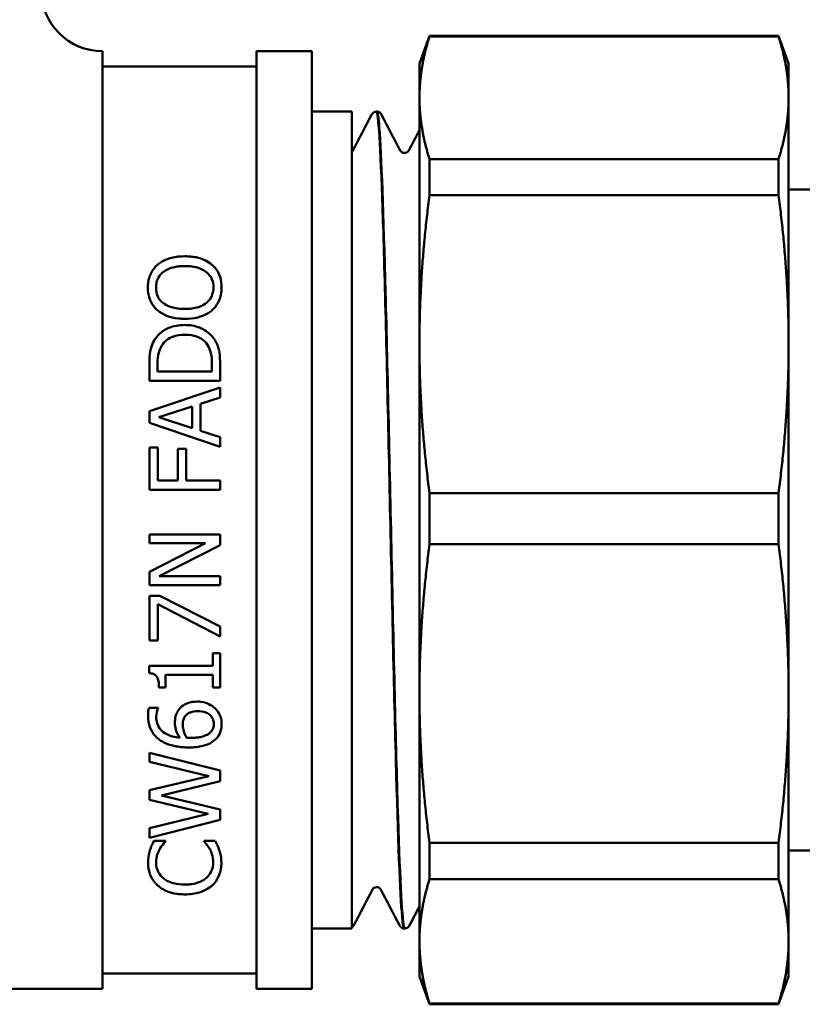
# Model space of a CAD drawing. Header units: millimetres. Extents: x 50 to 190, y 97 to 241.
# Tile 10 of 16: x 83 to 108, y 187 to 219. Entities that reach past the tile are written whole.
import ezdxf

# ---------------------------------------------------------------- set-up
doc = ezdxf.new("R2010")
doc.units = ezdxf.units.MM
doc.layers.add('Видимый контур (ГОСТ)', color=7, linetype='Continuous', lineweight=50)

msp = doc.modelspace()

# ---------------------------------------------------------------- linework, layer by layer
at = {"layer": 'Видимый контур (ГОСТ)'}
for p, q in [((95.831, 217.237), (96.158, 218.137)), ((96.158, 218.117), (96.158, 218.137)), ((107.503, 218.137), (96.158, 218.137)), ((107.503, 218.117), (96.158, 218.117)), ((107.503, 218.137), (107.503, 218.117)), ((107.831, 217.237), (107.503, 218.137)), ((85.531, 217.637), (85.531, 187.137)), ((90.531, 187.137), (90.531, 217.637)), ((90.531, 217.637), (92.331, 217.637)), ((92.331, 187.137), (92.331, 217.637)), ((90.531, 217.137), (85.531, 217.137)), ((95.831, 217.237), (95.831, 216.123)), ((107.831, 216.123), (107.831, 217.237)), ((95.831, 216.123), (95.831, 208.109)), ((107.831, 208.109), (107.831, 216.123)), ((93.631, 215.671), (92.331, 215.671)), ((93.631, 189.103), (93.631, 215.671)), ((94.428, 215.671), (94.445, 215.671)), ((96.158, 212.952), (96.158, 214.129)), ((107.503, 214.129), (96.158, 214.129)), ((107.503, 214.129), (107.503, 212.952)), ((112.331, 213.137), (107.831, 213.137)), ((107.503, 212.952), (96.158, 212.952)), ((95.831, 208.109), (95.831, 196.744)), ((107.831, 196.744), (107.831, 208.109)), ((87.051, 206.918), (87.051, 207.442)), ((87.315, 207.457), (87.315, 207.224)), ((89.086, 207.224), (87.315, 207.224)), ((89.086, 207.224), (89.086, 207.457)), ((89.351, 207.448), (89.351, 206.918)), ((87.051, 206.918), (89.351, 206.918)), ((87.051, 205.925), (89.351, 206.7)), ((89.351, 206.7), (89.351, 206.378)), ((89.351, 206.378), (88.708, 206.169)), ((87.051, 205.548), (87.051, 205.925)), ((88.447, 206.085), (87.364, 205.729)), ((88.447, 205.375), (88.447, 206.085)), ((88.708, 206.169), (88.708, 205.291)), ((87.364, 205.729), (88.447, 205.375)), ((89.351, 204.773), (87.051, 205.548)), ((88.708, 205.291), (89.351, 205.083)), ((89.351, 205.083), (89.351, 204.773)), ((87.323, 204.747), (87.051, 204.747)), ((87.051, 203.371), (87.051, 204.747)), ((87.323, 204.747), (87.323, 203.677)), ((88.244, 204.702), (87.972, 204.702)), ((87.972, 203.677), (87.972, 204.702)), ((88.244, 204.702), (88.244, 203.677)), ((87.972, 203.677), (87.323, 203.677)), ((89.351, 203.677), (88.244, 203.677)), ((89.351, 203.677), (89.351, 203.371)), ((87.051, 203.371), (89.351, 203.371)), ((96.158, 201.598), (96.158, 203.267)), ((107.503, 203.267), (96.158, 203.267)), ((107.503, 203.267), (107.503, 201.598)), ((89.351, 201.918), (87.051, 201.918)), ((87.051, 201.633), (87.051, 201.918)), ((89.351, 201.918), (89.351, 201.575)), ((87.051, 201.633), (88.872, 201.633)), ((87.051, 200.706), (88.872, 201.633)), ((89.351, 201.575), (87.368, 200.557)), ((107.503, 201.598), (96.158, 201.598)), ((87.051, 200.272), (87.051, 200.706)), ((89.351, 200.557), (87.368, 200.557)), ((89.351, 200.557), (89.351, 200.272)), ((87.051, 200.272), (89.351, 200.272)), ((87.396, 199.925), (87.051, 199.925)), ((87.051, 198.466), (87.051, 199.925)), ((87.396, 199.925), (89.351, 198.93)), ((87.321, 199.653), (87.321, 198.466)), ((89.351, 198.602), (87.321, 199.653)), ((89.351, 198.93), (89.351, 198.602)), ((87.051, 198.466), (87.321, 198.466)), ((89.351, 198.058), (89.116, 198.058)), ((89.116, 197.649), (89.116, 198.058)), ((89.351, 198.058), (89.351, 196.936)), ((89.116, 197.649), (87.043, 197.649)), ((87.043, 197.411), (87.043, 197.649)), ((87.575, 197.353), (89.116, 197.353)), ((87.575, 197.353), (87.575, 196.936)), ((89.116, 196.936), (89.116, 197.353)), ((87.364, 196.936), (87.575, 196.936)), ((89.116, 196.936), (89.351, 196.936)), ((95.831, 196.744), (95.831, 188.684)), ((107.831, 188.684), (107.831, 196.744)), ((87.336, 196.283), (87.04, 196.283)), ((87.336, 196.283), (87.336, 196.27)), ((87.051, 194.52), (87.051, 194.82)), ((87.051, 194.82), (89.351, 194.242)), ((88.98, 194.06), (87.051, 194.52)), ((89.351, 194.242), (89.351, 193.899)), ((87.051, 193.597), (88.98, 194.06)), ((89.351, 193.899), (87.442, 193.432)), ((87.051, 193.286), (87.051, 193.597)), ((87.442, 193.432), (89.351, 192.977)), ((88.958, 192.828), (87.051, 193.286)), ((87.051, 192.365), (88.958, 192.828)), ((89.351, 192.977), (89.351, 192.638)), ((89.351, 192.638), (87.051, 192.05)), ((87.051, 192.05), (87.051, 192.365)), ((87.573, 191.957), (87.204, 191.957)), ((87.573, 191.957), (87.573, 191.933)), ((89.194, 191.957), (88.829, 191.957)), ((88.829, 191.935), (88.829, 191.957)), ((96.158, 190.706), (96.158, 191.89)), ((107.503, 191.89), (96.158, 191.89)), ((107.503, 191.89), (107.503, 190.706)), ((112.331, 191.637), (107.831, 191.637)), ((107.503, 190.706), (96.158, 190.706)), ((93.631, 189.103), (92.331, 189.103)), ((95.336, 189.103), (95.353, 189.103)), ((95.831, 188.684), (95.831, 187.537)), ((107.831, 187.537), (107.831, 188.684)), ((90.531, 187.637), (85.531, 187.637)), ((95.831, 187.537), (96.158, 186.637)), ((107.831, 187.537), (107.503, 186.637)), ((85.531, 187.137), (81.031, 187.137)), ((90.531, 187.137), (92.331, 187.137)), ((96.158, 186.637), (96.158, 186.662)), ((107.503, 186.662), (96.158, 186.662)), ((107.503, 186.637), (96.158, 186.637)), ((107.503, 186.662), (107.503, 186.637))]:
    msp.add_line(p, q, dxfattribs=at)
msp.add_arc((85.531, 219.637), 2, 180, 270, dxfattribs=at)
for points, weights in [([(96.158, 218.117), (95.831, 217.091), (95.831, 216.123)], [1.00068343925, 1.01538523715, 1]), ([(107.831, 216.123), (107.831, 217.091), (107.503, 218.117)], [1, 1.01536642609, 1.0006463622]), ([(95.831, 216.123), (95.831, 215.155), (96.158, 214.129)], [1, 1.01538523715, 1.00068343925]), ([(107.503, 214.129), (107.831, 215.155), (107.831, 216.123)], [1.0006463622, 1.01536642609, 1]), ([(96.158, 212.952), (95.831, 210.46), (95.831, 208.109)], [1.00068343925, 1.01538523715, 1]), ([(107.831, 208.109), (107.831, 210.46), (107.503, 212.952)], [1, 1.01536642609, 1.0006463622]), ([(95.831, 208.109), (95.831, 205.759), (96.158, 203.267)], [1, 1.01538523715, 1.00068343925]), ([(107.503, 203.267), (107.831, 205.759), (107.831, 208.109)], [1.0006463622, 1.01536642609, 1]), ([(96.158, 201.598), (95.831, 199.1), (95.831, 196.744)], [1.00068343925, 1.01538523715, 1]), ([(107.831, 196.744), (107.831, 199.1), (107.503, 201.598)], [1, 1.01536642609, 1.0006463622]), ([(95.831, 196.744), (95.831, 194.388), (96.158, 191.89)], [1, 1.01538523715, 1.00068343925]), ([(107.503, 191.89), (107.831, 194.388), (107.831, 196.744)], [1.0006463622, 1.01536642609, 1]), ([(96.158, 190.706), (95.831, 189.665), (95.831, 188.684)], [1.00068343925, 1.01538523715, 1]), ([(107.831, 188.684), (107.831, 189.665), (107.503, 190.706)], [1, 1.01536642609, 1.0006463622]), ([(95.831, 188.684), (95.831, 187.703), (96.158, 186.662)], [1, 1.01538523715, 1.00068343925]), ([(107.503, 186.662), (107.831, 187.703), (107.831, 188.684)], [1.0006463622, 1.01536642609, 1])]:
    msp.add_rational_spline(points, weights, degree=2, dxfattribs=at)
for points in [[(93.666, 214.405), (93.868, 214.793), (94.07, 215.18), (94.272, 215.568)], [(94.601, 215.568), (94.803, 215.18), (95.005, 214.793), (95.207, 214.405)], [(95.483, 214.405), (95.599, 214.628), (95.715, 214.851), (95.831, 215.073)], [(94.299, 190.369), (94.097, 189.982), (93.895, 189.594), (93.693, 189.206)], [(95.18, 189.206), (94.978, 189.594), (94.777, 189.982), (94.575, 190.369)], [(95.831, 189.824), (95.724, 189.618), (95.616, 189.412), (95.509, 189.206)], [(93.693, 189.206), (93.683, 189.188), (93.67, 189.162), (93.631, 189.135)]]:
    msp.add_open_spline(points, degree=3, dxfattribs=at)
for points, knots in [([(94.272, 215.568), (94.28, 215.582), (94.29, 215.599), (94.322, 215.631), (94.337, 215.643), (94.376, 215.662), (94.402, 215.67), (94.428, 215.671)], [0, 0, 0, 0, 0.02815705, 0.02815705, 0.0428066, 0.0428066, 0.05797866, 0.05797866, 0.05797866, 0.05797866]), ([(94.428, 215.67), (94.436, 215.671), (94.445, 215.655), (94.453, 215.622), (94.521, 215.353), (94.589, 213.946), (94.657, 211.726), (94.725, 209.507), (94.793, 206.495), (94.86, 203.385), (94.928, 200.276), (94.996, 197.095), (95.064, 194.574), (95.132, 192.055), (95.199, 190.216), (95.267, 189.479), (95.29, 189.23), (95.313, 189.108), (95.336, 189.11)], [-28.403319, -28.403319, -28.403319, -28.403319, -28.316126, -28.316126, -28.316126, -27.611153, -27.611153, -27.611153, -26.906715, -26.906715, -26.906715, -26.202792, -26.202792, -26.202792, -25.499366, -25.499366, -25.499366, -25.260758, -25.260758, -25.260758, -25.260758]), ([(94.445, 215.671), (94.482, 215.669), (94.516, 215.655), (94.559, 215.625), (94.573, 215.61), (94.591, 215.586), (94.596, 215.577), (94.601, 215.568)], [0, 0, 0, 0, 0.0210136, 0.0210136, 0.04048523, 0.04048523, 0.05794943, 0.05794943, 0.05794943, 0.05794943]), ([(95.353, 189.104), (95.348, 189.103), (95.343, 189.11), (95.337, 189.123), (95.27, 189.294), (95.203, 190.587), (95.135, 192.706), (95.067, 194.84), (95, 197.798), (94.932, 200.896), (94.864, 203.985), (94.796, 207.19), (94.729, 209.774), (94.661, 212.352), (94.594, 214.292), (94.526, 215.151), (94.499, 215.496), (94.472, 215.665), (94.445, 215.664)], [18.976603, 18.976603, 18.976603, 18.976603, 19.032849, 19.032849, 19.032849, 19.731814, 19.731814, 19.731814, 20.435854, 20.435854, 20.435854, 21.137999, 21.137999, 21.137999, 21.838534, 21.838534, 21.838534, 22.119165, 22.119165, 22.119165, 22.119165]), ([(93.631, 214.362), (93.652, 214.379), (93.659, 214.393), (93.665, 214.402), (93.666, 214.404), (93.666, 214.405)], [0, 0, 0, 0, 0.02619411, 0.02619411, 0.03234298, 0.03234298, 0.03234298, 0.03234298]), ([(95.207, 214.405), (95.21, 214.399), (95.216, 214.387), (95.243, 214.361), (95.257, 214.35), (95.295, 214.332), (95.32, 214.326), (95.345, 214.326)], [0, 0, 0, 0, 0.02825324, 0.02825324, 0.04307021, 0.04307021, 0.05843893, 0.05843893, 0.05843893, 0.05843893]), ([(95.345, 214.326), (95.381, 214.326), (95.415, 214.34), (95.454, 214.366), (95.465, 214.379), (95.477, 214.395), (95.481, 214.401), (95.483, 214.405)], [0, 0, 0, 0, 0.02183611, 0.02183611, 0.04081907, 0.04081907, 0.05841372, 0.05841372, 0.05841372, 0.05841372]), ([(88.201, 210.967), (88.056, 210.967), (87.91, 210.953), (87.65, 210.887), (87.533, 210.839), (87.389, 210.75), (87.35, 210.722), (87.314, 210.691)], [-0.0973523, -0.0973523, -0.0973523, -0.0973523, -0.05362845, -0.05362845, -0.01553077, -0.01553077, 0, 0, 0, 0]), ([(89.086, 210.691), (89.024, 210.745), (88.955, 210.791), (88.781, 210.876), (88.676, 210.91), (88.509, 210.944), (88.45, 210.952), (88.359, 210.961), (88.328, 210.963), (88.265, 210.966), (88.233, 210.967), (88.201, 210.967)], [-0.0973674, -0.0973674, -0.0973674, -0.0973674, -0.07054254, -0.07054254, -0.03696491, -0.03696491, -0.01897787, -0.01897787, -0.00958281, -0.00958281, 0, 0, 0, 0]), ([(87.314, 210.691), (87.231, 210.617), (87.166, 210.533), (87.051, 210.315), (87.025, 210.201), (87.006, 210.06), (87.002, 210.005), (87.002, 209.949)], [-0.07203775, -0.07203775, -0.07203775, -0.07203775, -0.04928554, -0.04928554, -0.01918364, -0.01918364, 0, 0, 0, 0]), ([(87.267, 209.951), (87.267, 210.009), (87.273, 210.067), (87.299, 210.176), (87.318, 210.227), (87.384, 210.346), (87.437, 210.408), (87.506, 210.46)], [-0.06619025, -0.06619025, -0.06619025, -0.06619025, -0.04615472, -0.04615472, -0.02752891, -0.02752891, 0, 0, 0, 0]), ([(87.506, 210.46), (87.551, 210.495), (87.602, 210.525), (87.715, 210.575), (87.796, 210.603), (87.949, 210.632), (87.997, 210.638), (88.071, 210.644), (88.096, 210.645), (88.148, 210.647), (88.174, 210.648), (88.201, 210.648)], [-0.09356812, -0.09356812, -0.09356812, -0.09356812, -0.06273799, -0.06273799, -0.03006129, -0.03006129, -0.01558203, -0.01558203, -0.00789413, -0.00789413, 0, 0, 0, 0]), ([(88.201, 210.648), (88.359, 210.648), (88.522, 210.631), (88.784, 210.539), (88.862, 210.487), (88.985, 210.382), (89.038, 210.315), (89.117, 210.148), (89.135, 210.05), (89.135, 209.951)], [-0.1163934, -0.1163934, -0.1163934, -0.1163934, -0.0866956, -0.0866956, -0.0631786, -0.0631786, -0.0342747, -0.0342747, 0, 0, 0, 0]), ([(89.399, 209.949), (89.399, 210.067), (89.384, 210.183), (89.313, 210.4), (89.262, 210.496), (89.158, 210.623), (89.124, 210.658), (89.086, 210.691)], [-0.09558198, -0.09558198, -0.09558198, -0.09558198, -0.054788, -0.054788, -0.01629438, -0.01629438, 0, 0, 0, 0]), ([(87.002, 209.949), (87.002, 209.833), (87.017, 209.716), (87.08, 209.525), (87.125, 209.422), (87.24, 209.279), (87.275, 209.243), (87.314, 209.209)], [-0.1217478, -0.1217478, -0.1217478, -0.1217478, -0.0592144, -0.0592144, -0.0161211, -0.0161211, 0, 0, 0, 0]), ([(87.506, 209.44), (87.466, 209.471), (87.43, 209.505), (87.361, 209.588), (87.339, 209.63), (87.282, 209.752), (87.267, 209.853), (87.267, 209.951)], [-0.05418293, -0.05418293, -0.05418293, -0.05418293, -0.04500933, -0.04500933, -0.03390166, -0.03390166, 0, 0, 0, 0]), ([(89.135, 209.951), (89.135, 209.897), (89.129, 209.843), (89.107, 209.742), (89.09, 209.694), (89.029, 209.574), (88.975, 209.509), (88.858, 209.412), (88.778, 209.357), (88.51, 209.268), (88.352, 209.252), (88.201, 209.252)], [-0.210254, -0.210254, -0.210254, -0.210254, -0.1738743, -0.1738743, -0.140291, -0.140291, -0.0857783, -0.0857783, -0.045443, -0.045443, 0, 0, 0, 0]), ([(89.086, 209.207), (89.171, 209.282), (89.238, 209.367), (89.342, 209.565), (89.374, 209.674), (89.396, 209.839), (89.399, 209.894), (89.399, 209.949)], [-0.09316951, -0.09316951, -0.09316951, -0.09316951, -0.05726117, -0.05726117, -0.01888104, -0.01888104, 0, 0, 0, 0]), ([(88.201, 209.252), (87.977, 209.252), (87.829, 209.288), (87.649, 209.35), (87.572, 209.389), (87.506, 209.44)], [-0.05790377, -0.05790377, -0.05790377, -0.05790377, -0.02645506, -0.02645506, 0, 0, 0, 0]), ([(87.314, 209.209), (87.401, 209.136), (87.501, 209.078), (87.733, 208.986), (87.858, 208.957), (88.06, 208.936), (88.131, 208.933), (88.201, 208.933)], [-0.09716041, -0.09716041, -0.09716041, -0.09716041, -0.0611408, -0.0611408, -0.02100378, -0.02100378, 0, 0, 0, 0]), ([(88.201, 208.933), (88.342, 208.933), (88.485, 208.947), (88.728, 209.006), (88.848, 209.048), (89.005, 209.143), (89.047, 209.174), (89.086, 209.207)], [-0.109518, -0.109518, -0.109518, -0.109518, -0.0569454, -0.0569454, -0.0161988, -0.0161988, 0, 0, 0, 0]), ([(88.203, 208.732), (88.111, 208.732), (88.018, 208.725), (87.845, 208.694), (87.765, 208.671), (87.594, 208.6), (87.474, 208.534), (87.314, 208.375), (87.271, 208.322), (87.233, 208.266)], [-0.1541764, -0.1541764, -0.1541764, -0.1541764, -0.1105784, -0.1105784, -0.0706618, -0.0706618, -0.0215127, -0.0215127, 0, 0, 0, 0]), ([(89.166, 208.262), (89.127, 208.322), (89.08, 208.377), (88.973, 208.478), (88.913, 208.523), (88.759, 208.615), (88.625, 208.681), (88.358, 208.726), (88.281, 208.732), (88.203, 208.732)], [-0.1644335, -0.1644335, -0.1644335, -0.1644335, -0.123226, -0.123226, -0.0812857, -0.0812857, -0.0233998, -0.0233998, 0, 0, 0, 0]), ([(87.233, 208.266), (87.184, 208.191), (87.147, 208.107), (87.09, 207.93), (87.069, 207.829), (87.053, 207.6), (87.051, 207.52), (87.051, 207.442)], [-0.1181718, -0.1181718, -0.1181718, -0.1181718, -0.0733179, -0.0733179, -0.0248645, -0.0248645, 0, 0, 0, 0]), ([(87.453, 208.065), (87.493, 208.13), (87.543, 208.188), (87.664, 208.286), (87.733, 208.323), (87.931, 208.397), (88.066, 208.413), (88.199, 208.413)], [-0.08815226, -0.08815226, -0.08815226, -0.08815226, -0.0640323, -0.0640323, -0.03988277, -0.03988277, 0, 0, 0, 0]), ([(88.199, 208.413), (88.297, 208.413), (88.398, 208.405), (88.566, 208.367), (88.656, 208.337), (88.821, 208.229), (88.883, 208.166), (88.933, 208.093)], [-0.1038943, -0.1038943, -0.1038943, -0.1038943, -0.0607075, -0.0607075, -0.0281768, -0.0281768, 0, 0, 0, 0]), ([(89.351, 207.448), (89.351, 207.574), (89.345, 207.71), (89.314, 207.92), (89.292, 208.014), (89.219, 208.172), (89.194, 208.218), (89.166, 208.262)], [-0.1116627, -0.1116627, -0.1116627, -0.1116627, -0.0557353, -0.0557353, -0.0165965, -0.0165965, 0, 0, 0, 0]), ([(87.315, 207.457), (87.315, 207.643), (87.335, 207.749), (87.37, 207.895), (87.405, 207.982), (87.453, 208.065)], [-0.0480541, -0.0480541, -0.0480541, -0.0480541, -0.03032431, -0.03032431, 0, 0, 0, 0]), ([(88.933, 208.093), (89.016, 207.975), (89.043, 207.865), (89.078, 207.699), (89.086, 207.575), (89.086, 207.457)], [-0.05445259, -0.05445259, -0.05445259, -0.05445259, -0.03759608, -0.03759608, 0, 0, 0, 0]), ([(87.043, 197.411), (87.087, 197.407), (87.131, 197.399), (87.201, 197.373), (87.228, 197.358), (87.278, 197.315), (87.295, 197.291), (87.333, 197.214), (87.346, 197.156), (87.361, 197.048), (87.364, 196.99), (87.364, 196.936)], [-0.06475759, -0.06475759, -0.06475759, -0.06475759, -0.05291918, -0.05291918, -0.04434605, -0.04434605, -0.03487295, -0.03487295, -0.01761544, -0.01761544, 0, 0, 0, 0]), ([(88.605, 196.483), (88.497, 196.483), (88.389, 196.469), (88.23, 196.411), (88.163, 196.377), (88.069, 196.294), (88.042, 196.265), (88.018, 196.233)], [-0.0854118, -0.0854118, -0.0854118, -0.0854118, -0.03927886, -0.03927886, -0.01262729, -0.01262729, 0, 0, 0, 0]), ([(89.183, 196.266), (89.127, 196.321), (89.062, 196.365), (88.928, 196.428), (88.847, 196.459), (88.695, 196.48), (88.65, 196.483), (88.605, 196.483)], [-0.0852841, -0.0852841, -0.0852841, -0.0852841, -0.04615908, -0.04615908, -0.01341072, -0.01341072, 0, 0, 0, 0]), ([(87.04, 196.283), (87.031, 196.259), (87.014, 196.197), (87.008, 196.06), (87.008, 196.041), (87.008, 196.022)], [-0.04517277, -0.04517277, -0.04517277, -0.04517277, -0.00628142, -0.00628142, 0, 0, 0, 0]), ([(87.008, 196.022), (87.008, 195.889), (87.027, 195.756), (87.113, 195.54), (87.171, 195.437), (87.295, 195.309), (87.335, 195.274), (87.379, 195.243)], [-0.1116906, -0.1116906, -0.1116906, -0.1116906, -0.0573449, -0.0573449, -0.01677, -0.01677, 0, 0, 0, 0]), ([(87.274, 195.981), (87.274, 196.099), (87.299, 196.179), (87.324, 196.245), (87.33, 196.258), (87.336, 196.27)], [-0.02274161, -0.02274161, -0.02274161, -0.02274161, -0.00445181, -0.00445181, 0, 0, 0, 0]), ([(88.018, 196.233), (87.978, 196.18), (87.944, 196.122), (87.913, 196.039), (87.894, 195.982), (87.883, 195.852), (87.882, 195.82), (87.882, 195.787)], [-0.1339638, -0.1339638, -0.1339638, -0.1339638, -0.0430855, -0.0430855, -0.0107365, -0.0107365, 0, 0, 0, 0]), ([(88.137, 195.718), (88.137, 195.799), (88.149, 195.862), (88.168, 195.935), (88.188, 195.976), (88.218, 196.013)], [-0.02498985, -0.02498985, -0.02498985, -0.02498985, -0.01504602, -0.01504602, 0, 0, 0, 0]), ([(88.218, 196.013), (88.239, 196.04), (88.265, 196.064), (88.328, 196.11), (88.36, 196.124), (88.453, 196.16), (88.535, 196.17), (88.618, 196.17)], [-0.0406414, -0.0406414, -0.0406414, -0.0406414, -0.03356556, -0.03356556, -0.02504441, -0.02504441, 0, 0, 0, 0]), ([(88.618, 196.17), (88.71, 196.17), (88.806, 196.159), (88.958, 196.102), (88.999, 196.07), (89.063, 196.011), (89.093, 195.971), (89.138, 195.871), (89.148, 195.812), (89.148, 195.754)], [-0.06042177, -0.06042177, -0.06042177, -0.06042177, -0.04677404, -0.04677404, -0.03584889, -0.03584889, -0.01950468, -0.01950468, 0, 0, 0, 0]), ([(89.399, 195.752), (89.399, 195.831), (89.389, 195.909), (89.34, 196.056), (89.304, 196.122), (89.235, 196.213), (89.21, 196.24), (89.183, 196.266)], [-0.06232375, -0.06232375, -0.06232375, -0.06232375, -0.03621455, -0.03621455, -0.01176379, -0.01176379, 0, 0, 0, 0]), ([(88.042, 195.308), (87.963, 195.315), (87.884, 195.328), (87.74, 195.364), (87.675, 195.388), (87.52, 195.466), (87.46, 195.521), (87.364, 195.631), (87.326, 195.701), (87.283, 195.844), (87.274, 195.912), (87.274, 195.981)], [-0.09745627, -0.09745627, -0.09745627, -0.09745627, -0.08259337, -0.08259337, -0.06955442, -0.06955442, -0.04921533, -0.04921533, -0.0227577, -0.0227577, 0, 0, 0, 0]), ([(87.882, 195.787), (87.882, 195.717), (87.89, 195.646), (87.931, 195.504), (87.963, 195.439), (88.006, 195.363), (88.024, 195.335), (88.042, 195.308)], [-0.04540386, -0.04540386, -0.04540386, -0.04540386, -0.02871117, -0.02871117, -0.0107086, -0.0107086, 0, 0, 0, 0]), ([(88.264, 195.308), (88.21, 195.395), (88.184, 195.465), (88.148, 195.577), (88.137, 195.647), (88.137, 195.718)], [-0.03931652, -0.03931652, -0.03931652, -0.03931652, -0.02385851, -0.02385851, 0, 0, 0, 0]), ([(89.148, 195.754), (89.148, 195.675), (89.127, 195.62), (89.092, 195.544), (89.057, 195.503), (89.017, 195.467)], [-0.02733193, -0.02733193, -0.02733193, -0.02733193, -0.01706007, -0.01706007, 0, 0, 0, 0]), ([(89.19, 195.245), (89.247, 195.297), (89.292, 195.356), (89.36, 195.49), (89.381, 195.563), (89.397, 195.676), (89.399, 195.714), (89.399, 195.752)], [-0.0625276, -0.0625276, -0.0625276, -0.0625276, -0.03798292, -0.03798292, -0.01266344, -0.01266344, 0, 0, 0, 0]), ([(89.017, 195.467), (88.99, 195.442), (88.959, 195.421), (88.886, 195.382), (88.819, 195.351), (88.671, 195.32), (88.623, 195.314), (88.549, 195.307), (88.522, 195.306), (88.467, 195.303), (88.438, 195.303), (88.41, 195.303)], [-0.08840472, -0.08840472, -0.08840472, -0.08840472, -0.0622621, -0.0622621, -0.03087536, -0.03087536, -0.01667214, -0.01667214, -0.00857071, -0.00857071, 0, 0, 0, 0]), ([(87.379, 195.243), (87.44, 195.199), (87.506, 195.161), (87.651, 195.096), (87.764, 195.055), (87.992, 195.014), (88.059, 195.006), (88.161, 194.997), (88.196, 194.995), (88.268, 194.992), (88.304, 194.992), (88.341, 194.992)], [-0.1383385, -0.1383385, -0.1383385, -0.1383385, -0.0913371, -0.0913371, -0.0417185, -0.0417185, -0.0215324, -0.0215324, -0.0108604, -0.0108604, 0, 0, 0, 0]), ([(88.41, 195.303), (88.364, 195.303), (88.338, 195.304), (88.308, 195.306), (88.286, 195.307), (88.264, 195.308)], [-0.009044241, -0.009044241, -0.009044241, -0.009044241, -0.006530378, -0.006530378, 0, 0, 0, 0]), ([(88.341, 194.992), (88.49, 194.992), (88.648, 195.004), (88.895, 195.067), (88.998, 195.108), (89.124, 195.188), (89.159, 195.215), (89.19, 195.245)], [-0.09125382, -0.09125382, -0.09125382, -0.09125382, -0.04636363, -0.04636363, -0.0140308, -0.0140308, 0, 0, 0, 0]), ([(87.204, 191.957), (87.167, 191.889), (87.121, 191.797), (87.079, 191.681), (87.074, 191.667), (87.069, 191.652)], [-0.0500927, -0.0500927, -0.0500927, -0.0500927, -0.00649158, -0.00649158, 0, 0, 0, 0]), ([(87.381, 191.674), (87.407, 191.722), (87.45, 191.793), (87.556, 191.915), (87.564, 191.924), (87.573, 191.933)], [-0.05943723, -0.05943723, -0.05943723, -0.05943723, -0.00443989, -0.00443989, 0, 0, 0, 0]), ([(88.829, 191.935), (88.851, 191.913), (88.915, 191.849), (88.994, 191.723), (89.004, 191.707), (89.013, 191.691)], [-0.05795251, -0.05795251, -0.05795251, -0.05795251, -0.00737885, -0.00737885, 0, 0, 0, 0]), ([(89.325, 191.652), (89.292, 191.757), (89.264, 191.809), (89.209, 191.926), (89.201, 191.942), (89.194, 191.957)], [-0.05137847, -0.05137847, -0.05137847, -0.05137847, -0.00668636, -0.00668636, 0, 0, 0, 0]), ([(87.069, 191.652), (87.047, 191.577), (87.018, 191.466), (87.01, 191.291), (87.01, 191.269), (87.01, 191.247)], [-0.07639955, -0.07639955, -0.07639955, -0.07639955, -0.00953539, -0.00953539, 0, 0, 0, 0]), ([(87.271, 191.245), (87.271, 191.322), (87.278, 191.46), (87.362, 191.638), (87.371, 191.656), (87.381, 191.674)], [-0.07964308, -0.07964308, -0.07964308, -0.07964308, -0.00808316, -0.00808316, 0, 0, 0, 0]), ([(89.013, 191.691), (89.052, 191.62), (89.111, 191.498), (89.126, 191.295), (89.127, 191.27), (89.127, 191.245)], [-0.08867385, -0.08867385, -0.08867385, -0.08867385, -0.01087361, -0.01087361, 0, 0, 0, 0]), ([(89.392, 191.242), (89.392, 191.378), (89.379, 191.471), (89.337, 191.612), (89.331, 191.632), (89.325, 191.652)], [-0.06122616, -0.06122616, -0.06122616, -0.06122616, -0.0085171, -0.0085171, 0, 0, 0, 0]), ([(87.01, 191.247), (87.01, 191.12), (87.028, 190.995), (87.11, 190.77), (87.168, 190.668), (87.274, 190.55), (87.299, 190.524), (87.327, 190.5)], [-0.1200789, -0.1200789, -0.1200789, -0.1200789, -0.0644371, -0.0644371, -0.0143505, -0.0143505, 0, 0, 0, 0]), ([(87.507, 190.736), (87.439, 190.794), (87.388, 190.859), (87.319, 190.986), (87.288, 191.064), (87.272, 191.189), (87.271, 191.217), (87.271, 191.245)], [-0.1091627, -0.1091627, -0.1091627, -0.1091627, -0.0557506, -0.0557506, -0.0122889, -0.0122889, 0, 0, 0, 0]), ([(89.127, 191.245), (89.127, 191.163), (89.113, 191.083), (89.047, 190.909), (88.997, 190.843), (88.938, 190.78), (88.919, 190.762), (88.898, 190.744)], [-0.05322127, -0.05322127, -0.05322127, -0.05322127, -0.03419489, -0.03419489, -0.01030009, -0.01030009, 0, 0, 0, 0]), ([(89.09, 190.502), (89.18, 190.584), (89.246, 190.676), (89.338, 190.871), (89.372, 190.983), (89.39, 191.157), (89.392, 191.199), (89.392, 191.242)], [-0.1390928, -0.1390928, -0.1390928, -0.1390928, -0.0777529, -0.0777529, -0.0185676, -0.0185676, 0, 0, 0, 0]), ([(88.203, 190.531), (88.078, 190.531), (87.956, 190.544), (87.766, 190.594), (87.668, 190.628), (87.551, 190.702), (87.529, 190.719), (87.507, 190.736)], [-0.109255, -0.109255, -0.109255, -0.109255, -0.0491903, -0.0491903, -0.0103137, -0.0103137, 0, 0, 0, 0]), ([(88.898, 190.744), (88.862, 190.713), (88.821, 190.685), (88.731, 190.635), (88.683, 190.614), (88.589, 190.58), (88.526, 190.561), (88.399, 190.542), (88.361, 190.538), (88.304, 190.534), (88.284, 190.533), (88.244, 190.532), (88.223, 190.531), (88.203, 190.531)], [-0.1199765, -0.1199765, -0.1199765, -0.1199765, -0.0856072, -0.0856072, -0.0513319, -0.0513319, -0.0234559, -0.0234559, -0.0121161, -0.0121161, -0.0061593, -0.0061593, 0, 0, 0, 0]), ([(87.327, 190.5), (87.377, 190.456), (87.433, 190.415), (87.556, 190.344), (87.621, 190.314), (87.738, 190.273), (87.816, 190.248), (87.972, 190.225), (88.016, 190.22), (88.084, 190.216), (88.107, 190.215), (88.155, 190.213), (88.179, 190.213), (88.203, 190.213)], [-0.1751165, -0.1751165, -0.1751165, -0.1751165, -0.1173218, -0.1173218, -0.0624569, -0.0624569, -0.0276889, -0.0276889, -0.0142237, -0.0142237, -0.0072147, -0.0072147, 0, 0, 0, 0]), ([(88.203, 190.213), (88.288, 190.213), (88.374, 190.218), (88.536, 190.239), (88.611, 190.255), (88.77, 190.304), (88.89, 190.35), (89.036, 190.455), (89.064, 190.478), (89.09, 190.502)], [-0.1575536, -0.1575536, -0.1575536, -0.1575536, -0.1109403, -0.1109403, -0.0671553, -0.0671553, -0.0138366, -0.0138366, 0, 0, 0, 0]), ([(94.437, 190.448), (94.401, 190.448), (94.367, 190.435), (94.327, 190.408), (94.317, 190.396), (94.304, 190.379), (94.301, 190.373), (94.299, 190.369)], [0, 0, 0, 0, 0.02183611, 0.02183611, 0.04081907, 0.04081907, 0.05841372, 0.05841372, 0.05841372, 0.05841372]), ([(94.575, 190.369), (94.571, 190.375), (94.566, 190.387), (94.538, 190.413), (94.525, 190.424), (94.487, 190.442), (94.462, 190.448), (94.437, 190.448)], [0, 0, 0, 0, 0.02825324, 0.02825324, 0.04307021, 0.04307021, 0.05843893, 0.05843893, 0.05843893, 0.05843893]), ([(95.336, 189.103), (95.299, 189.105), (95.266, 189.119), (95.222, 189.149), (95.209, 189.164), (95.191, 189.188), (95.185, 189.198), (95.18, 189.206)], [0, 0, 0, 0, 0.0210136, 0.0210136, 0.04048523, 0.04048523, 0.05794943, 0.05794943, 0.05794943, 0.05794943]), ([(95.509, 189.206), (95.502, 189.192), (95.492, 189.175), (95.459, 189.143), (95.445, 189.132), (95.405, 189.112), (95.38, 189.104), (95.353, 189.103)], [0, 0, 0, 0, 0.02815705, 0.02815705, 0.0428066, 0.0428066, 0.05797866, 0.05797866, 0.05797866, 0.05797866])]:
    msp.add_open_spline(points, degree=3, knots=knots, dxfattribs=at)

doc.saveas('drawing.dxf')
